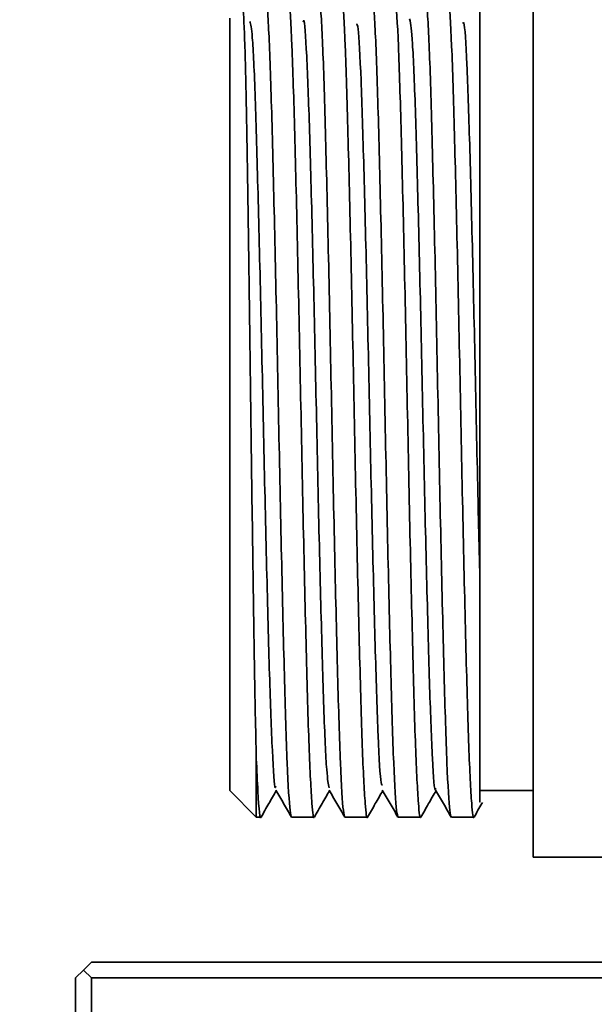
# Model space of a CAD drawing. Header units: millimetres. Extents: x -7686 to -856, y -458 to 6140.
# Tile 31 of 102: x -6003 to -5992, y 3645 to 3664. Entities that reach past the tile are written whole.
import ezdxf

# ---------------------------------------------------------------- set-up
doc = ezdxf.new("R2010")
doc.units = ezdxf.units.MM
doc.header["$LTSCALE"] = 5
doc.header["$PDSIZE"] = -1
doc.layers.add('细实线', color=1, linetype='Continuous', lineweight=20)
doc.dimstyles.new('安装', dxfattribs={"dimtxt": 6, "dimasz": 12, "dimexe": 7, "dimexo": 0.625, "dimtad": 1, "dimtoh": 1, "dimtxsty": 'Standard', "dimcen": 2.5, "dimclrd": 4, "dimclre": 4, "dimclrt": 3, "dimadec": 0, "dimazin": 0, "dimtfac": 1, "dimtmove": 0, "dimatfit": 3, "dimfxl": 1, "dimarcsym": 0})

# ---------------------------------------------------------------- blocks, each defined once
blk = doc.blocks.new('*D73')
at = {"layer": 'Defpoints', "color": 0, "linetype": 'Continuous', "transparency": 16777216}
for p in [(-5831.961, 3764.628), (-6092.748, 3374.818), (-5832.245, 3374.628)]:
    blk.add_point(p, dxfattribs=at)
at = {"layer": '细实线', "color": 4, "linetype": 'Continuous', "lineweight": -2, "transparency": 16777216}
for p, q in [((-5832.586, 3764.629), (-6099.464, 3764.823)), ((-6092.473, 3752.818), (-6092.74, 3386.818)), ((-5832.87, 3374.629), (-6099.748, 3374.823))]:
    blk.add_line(p, q, dxfattribs=at)
at = {"layer": '细实线', "color": 4, "linetype": 'Continuous', "transparency": 16777216}
for points in [[(-6094.473, 3752.82), (-6090.473, 3752.817), (-6092.464, 3764.818)], [(-6094.74, 3386.82), (-6090.74, 3386.817), (-6092.748, 3374.818)]]:
    blk.add_solid(points, dxfattribs=at)
at = {"layer": '细实线', "color": 3, "linetype": 'Continuous', "transparency": 16777216, "insert": (-6096.231, 3569.821), "char_height": 6, "attachment_point": 5, "rotation": 89.9582}
blk.add_mtext('390', dxfattribs=at)

msp = doc.modelspace()

# ---------------------------------------------------------------- linework, layer by layer
at = {"linetype": 'Continuous', "lineweight": 35}
for p, q in [((-5998.645, 3649.433), (-5998.645, 3663.933)), ((-5998.145, 3648.933), (-5998.145, 3650.031)), ((-5998.645, 3649.433), (-5998.145, 3648.933)), ((-5993.945, 3649.433), (-5992.945, 3649.433)), ((-5998.145, 3648.933), (-5998.059, 3648.933)), ((-5997.482, 3648.933), (-5997.059, 3648.933)), ((-5996.482, 3648.933), (-5996.059, 3648.933)), ((-5995.482, 3648.933), (-5995.059, 3648.933)), ((-5994.482, 3648.933), (-5994.059, 3648.933)), ((-5992.947, 3648.183), (-5990.245, 3648.183)), ((-6001.393, 3646.063), (-6001.543, 3645.913)), ((-6001.243, 3646.213), (-6001.393, 3646.063)), ((-6001.393, 3646.063), (-6001.243, 3645.913)), ((-5981.943, 3646.213), (-6001.243, 3646.213)), ((-6001.543, 3645.913), (-6001.543, 3642.973)), ((-6001.243, 3642.673), (-6001.243, 3645.913)), ((-6001.243, 3645.913), (-5981.643, 3645.913))]:
    msp.add_line(p, q, dxfattribs=at)
at = {"color": 4}
msp.add_arc((-5831.961, 3764.628), 692.802, 310, 160, dxfattribs=at)
at = {"color": 4, "linetype": 'ByBlock'}
msp.add_arc((-5831.961, 3764.628), 360.339, 96.77028, 202.78183, dxfattribs=at)
at = {"linetype": 'Continuous', "lineweight": 35}
msp.add_open_spline([(-5992.945, 3648.183), (-5992.945, 3648.311), (-5992.945, 3648.567), (-5992.945, 3650.532), (-5992.945, 3653.342), (-5992.945, 3656.683), (-5992.945, 3660.025), (-5992.945, 3662.834), (-5992.945, 3664.8), (-5992.945, 3665.056), (-5992.945, 3665.183)], degree=3, dxfattribs=at)
for points, knots in [([(-5997.482, 3648.933), (-5997.491, 3648.959), (-5997.518, 3649.032), (-5997.566, 3649.835), (-5997.617, 3651.511), (-5997.672, 3653.782), (-5997.726, 3656.377), (-5997.778, 3659.008), (-5997.834, 3661.374), (-5997.885, 3663.223), (-5997.937, 3664.205), (-5997.97, 3664.495), (-5997.985, 3664.418), (-5997.987, 3664.409)], [0, 0, 0, 0, 0.057577, 0.163793, 0.270009, 0.376222, 0.482437, 0.588651, 0.694864, 0.80108, 0.907293, 0.989218, 1, 1, 1, 1]), ([(-5997.559, 3664.433), (-5997.55, 3664.408), (-5997.523, 3664.334), (-5997.475, 3663.531), (-5997.424, 3661.855), (-5997.369, 3659.584), (-5997.315, 3656.989), (-5997.263, 3654.358), (-5997.206, 3651.993), (-5997.156, 3650.144), (-5997.103, 3649.162), (-5997.071, 3648.871), (-5997.055, 3648.949), (-5997.053, 3648.958)], [0, 0, 0, 0, 0.057566, 0.163733, 0.269901, 0.376066, 0.482232, 0.588398, 0.694562, 0.80073, 0.906894, 0.988767, 1, 1, 1, 1]), ([(-5996.482, 3648.933), (-5996.491, 3648.959), (-5996.518, 3649.032), (-5996.566, 3649.835), (-5996.617, 3651.511), (-5996.672, 3653.782), (-5996.726, 3656.377), (-5996.778, 3659.008), (-5996.834, 3661.374), (-5996.885, 3663.223), (-5996.937, 3664.205), (-5996.97, 3664.496), (-5996.985, 3664.418), (-5996.987, 3664.408)], [0, 0, 0, 0, 0.057556, 0.163733, 0.26991, 0.376084, 0.48226, 0.588435, 0.694609, 0.800786, 0.90696, 0.988855, 1, 1, 1, 1]), ([(-5996.559, 3664.433), (-5996.55, 3664.408), (-5996.523, 3664.334), (-5996.475, 3663.531), (-5996.424, 3661.855), (-5996.369, 3659.584), (-5996.315, 3656.989), (-5996.263, 3654.358), (-5996.206, 3651.993), (-5996.156, 3650.143), (-5996.103, 3649.162), (-5996.071, 3648.871), (-5996.055, 3648.948), (-5996.054, 3648.957)], [0, 0, 0, 0, 0.0575939, 0.1638127, 0.2700321, 0.3762482, 0.4824656, 0.5886826, 0.6948985, 0.8011176, 0.9073335, 0.9892459, 1, 1, 1, 1]), ([(-5995.482, 3648.933), (-5995.491, 3648.959), (-5995.518, 3649.032), (-5995.566, 3649.835), (-5995.617, 3651.511), (-5995.672, 3653.782), (-5995.726, 3656.377), (-5995.778, 3659.008), (-5995.834, 3661.374), (-5995.885, 3663.223), (-5995.937, 3664.205), (-5995.97, 3664.495), (-5995.985, 3664.418), (-5995.987, 3664.409)], [0, 0, 0, 0, 0.0575764, 0.1637914, 0.270007, 0.3762193, 0.4824329, 0.5886461, 0.6948582, 0.8010735, 0.9072856, 0.9892104, 1, 1, 1, 1]), ([(-5995.559, 3664.433), (-5995.55, 3664.408), (-5995.523, 3664.334), (-5995.475, 3663.531), (-5995.424, 3661.855), (-5995.369, 3659.584), (-5995.315, 3656.989), (-5995.263, 3654.358), (-5995.206, 3651.993), (-5995.156, 3650.143), (-5995.103, 3649.162), (-5995.071, 3648.871), (-5995.055, 3648.948), (-5995.054, 3648.957)], [0, 0, 0, 0, 0.0576, 0.163831, 0.270062, 0.37629, 0.48252, 0.588749, 0.694977, 0.801208, 0.907435, 0.989357, 1, 1, 1, 1]), ([(-5994.482, 3648.933), (-5994.491, 3648.959), (-5994.518, 3649.032), (-5994.566, 3649.835), (-5994.617, 3651.511), (-5994.672, 3653.782), (-5994.726, 3656.377), (-5994.778, 3659.008), (-5994.834, 3661.374), (-5994.885, 3663.223), (-5994.937, 3664.205), (-5994.97, 3664.496), (-5994.985, 3664.418), (-5994.987, 3664.408)], [0, 0, 0, 0, 0.057551, 0.16372, 0.269889, 0.376055, 0.482222, 0.588388, 0.694554, 0.800723, 0.906888, 0.988777, 1, 1, 1, 1]), ([(-5994.559, 3664.433), (-5994.55, 3664.408), (-5994.523, 3664.334), (-5994.475, 3663.531), (-5994.424, 3661.855), (-5994.369, 3659.584), (-5994.315, 3656.989), (-5994.263, 3654.358), (-5994.206, 3651.993), (-5994.156, 3650.144), (-5994.103, 3649.161), (-5994.071, 3648.871), (-5994.055, 3648.949), (-5994.053, 3648.959)], [0, 0, 0, 0, 0.0575479, 0.1636818, 0.2698163, 0.3759475, 0.48208, 0.5882121, 0.6943431, 0.8004774, 0.9066084, 0.9884553, 1, 1, 1, 1]), ([(-5998.145, 3650.031), (-5998.151, 3650.3), (-5998.169, 3651.062), (-5998.197, 3652.845), (-5998.233, 3655.329), (-5998.265, 3657.959), (-5998.301, 3660.419), (-5998.333, 3662.438), (-5998.368, 3663.779), (-5998.393, 3664.168), (-5998.406, 3664.171), (-5998.408, 3664.171)], [0, 0, 0, 0, 0.071486, 0.202615, 0.333548, 0.464263, 0.594359, 0.723721, 0.852897, 0.980891, 1, 1, 1, 1]), ([(-5993.945, 3653.404), (-5993.945, 3653.829), (-5993.945, 3654.988), (-5993.945, 3657.122), (-5993.945, 3659.588), (-5993.945, 3661.782), (-5993.945, 3663.43), (-5993.945, 3663.973), (-5993.945, 3664.227)], [0, 0, 0, 0, 0.104451, 0.284835, 0.465992, 0.651946, 0.837652, 1, 1, 1, 1]), ([(-5997.776, 3649.516), (-5997.78, 3649.501), (-5997.802, 3649.423), (-5997.844, 3650.104), (-5997.897, 3651.511), (-5997.95, 3653.567), (-5998.006, 3655.958), (-5998.057, 3658.432), (-5998.114, 3660.715), (-5998.164, 3662.52), (-5998.217, 3663.686), (-5998.25, 3663.815), (-5998.265, 3663.874)], [0, 0, 0, 0, 0.027932, 0.137818, 0.247735, 0.357767, 0.467767, 0.577695, 0.687549, 0.797626, 0.907527, 1, 1, 1, 1]), ([(-5996.776, 3649.483), (-5996.791, 3649.552), (-5996.825, 3649.7), (-5996.878, 3650.901), (-5996.929, 3652.729), (-5996.986, 3655.023), (-5997.036, 3657.5), (-5997.092, 3659.881), (-5997.145, 3661.92), (-5997.198, 3663.3), (-5997.24, 3663.958), (-5997.261, 3663.873), (-5997.265, 3663.858)], [0, 0, 0, 0, 0.096301, 0.206338, 0.316269, 0.42615, 0.536251, 0.646124, 0.756055, 0.866084, 0.976112, 1, 1, 1, 1]), ([(-5995.776, 3649.541), (-5995.785, 3649.536), (-5995.81, 3649.519), (-5995.858, 3650.376), (-5995.909, 3651.958), (-5995.964, 3654.116), (-5996.018, 3656.552), (-5996.07, 3659.004), (-5996.126, 3661.203), (-5996.177, 3662.857), (-5996.226, 3663.801), (-5996.254, 3663.822), (-5996.264, 3663.83)], [0, 0, 0, 0, 0.054381, 0.164286, 0.274335, 0.384178, 0.494094, 0.604076, 0.714091, 0.823997, 0.933883, 1, 1, 1, 1]), ([(-5994.776, 3649.479), (-5994.778, 3649.469), (-5994.797, 3649.371), (-5994.836, 3649.966), (-5994.89, 3651.262), (-5994.942, 3653.252), (-5994.999, 3655.607), (-5995.049, 3658.089), (-5995.106, 3660.414), (-5995.157, 3662.303), (-5995.212, 3663.61), (-5995.247, 3663.818), (-5995.265, 3663.921)], [0, 0, 0, 0, 0.012005, 0.121957, 0.231962, 0.342012, 0.452077, 0.562071, 0.672099, 0.782187, 0.892126, 1, 1, 1, 1]), ([(-5993.945, 3653.404), (-5993.956, 3653.837), (-5993.985, 3655.015), (-5994.029, 3657.154), (-5994.084, 3659.561), (-5994.138, 3661.664), (-5994.19, 3663.15), (-5994.235, 3663.903), (-5994.258, 3663.848), (-5994.265, 3663.834)], [0, 0, 0, 0, 0.09763, 0.266031, 0.434359, 0.602732, 0.771143, 0.939541, 1, 1, 1, 1]), ([(-5993.945, 3649.235), (-5993.945, 3649.217), (-5993.945, 3649.166), (-5993.945, 3650.044), (-5993.945, 3651.524), (-5993.945, 3652.831), (-5993.945, 3653.404)], [0, 0, 0, 0, 0.167496, 0.469917, 0.767208, 1, 1, 1, 1]), ([(-5998.145, 3650.031), (-5998.135, 3649.815), (-5998.106, 3649.178), (-5998.076, 3648.847), (-5998.055, 3648.949), (-5998.053, 3648.958)], [0, 0, 0, 0, 0.318303, 0.938064, 1, 1, 1, 1]), ([(-5998.055, 3648.935), (-5998.007, 3649.019), (-5997.912, 3649.183), (-5997.817, 3649.348), (-5997.77, 3649.429)], [0, 0, 0, 0, 0.510084, 1, 1, 1, 1]), ([(-5997.778, 3649.441), (-5997.729, 3649.357), (-5997.631, 3649.188), (-5997.534, 3649.019), (-5997.485, 3648.935)], [0, 0, 0, 0, 0.499986, 1, 1, 1, 1]), ([(-5997.055, 3648.935), (-5997.007, 3649.019), (-5996.912, 3649.183), (-5996.817, 3649.348), (-5996.77, 3649.429)], [0, 0, 0, 0, 0.510144, 1, 1, 1, 1]), ([(-5996.778, 3649.441), (-5996.729, 3649.357), (-5996.631, 3649.188), (-5996.534, 3649.019), (-5996.485, 3648.935)], [0, 0, 0, 0, 0.499986, 1, 1, 1, 1]), ([(-5996.056, 3648.935), (-5996.007, 3649.018), (-5995.912, 3649.183), (-5995.817, 3649.348), (-5995.77, 3649.429)], [0, 0, 0, 0, 0.509731, 1, 1, 1, 1]), ([(-5995.778, 3649.441), (-5995.729, 3649.357), (-5995.631, 3649.188), (-5995.534, 3649.019), (-5995.485, 3648.935)], [0, 0, 0, 0, 0.499986, 1, 1, 1, 1]), ([(-5995.056, 3648.934), (-5995.007, 3649.018), (-5994.912, 3649.183), (-5994.817, 3649.348), (-5994.77, 3649.429)], [0, 0, 0, 0, 0.509627, 1, 1, 1, 1]), ([(-5994.778, 3649.441), (-5994.729, 3649.357), (-5994.631, 3649.188), (-5994.534, 3649.019), (-5994.485, 3648.935)], [0, 0, 0, 0, 0.499986, 1, 1, 1, 1]), ([(-5994.055, 3648.935), (-5994.007, 3649.019), (-5993.954, 3649.11), (-5993.902, 3649.201), (-5993.898, 3649.207)], [0, 0, 0, 0, 0.925146, 1, 1, 1, 1])]:
    msp.add_open_spline(points, degree=3, knots=knots, dxfattribs=at)

# ---------------------------------------------------------------- dimensions: what is measured, and where the dimension line sits
at = {"layer": '细实线', "color": 1, "linetype": 'Continuous'}
dim = msp.add_aligned_dim(p1=(-5831.961, 3764.628), p2=(-5832.245, 3374.628), distance=-260.503, dimstyle='安装', dxfattribs=at)
dim.commit()
dim.dimension.update_dxf_attribs({"geometry": '*D73', "text_midpoint": (-6096.231, 3569.821)})

doc.saveas('drawing.dxf')
